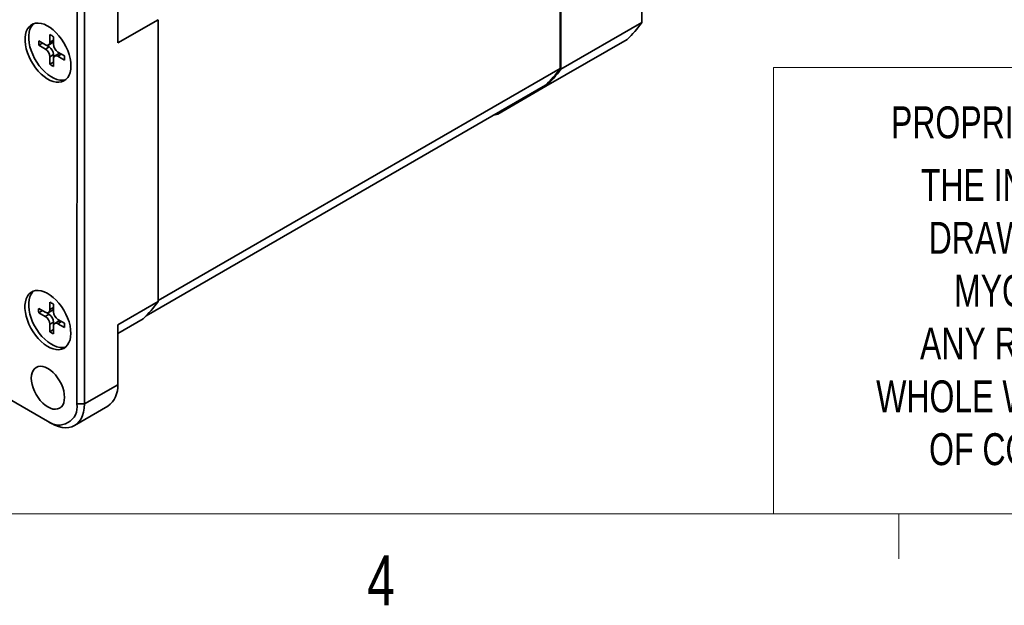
# Model space of a CAD drawing. Header units: millimetres. Extents: x 11 to 421, y 5 to 275.
# Tile 14 of 20: x 224 to 271, y 6 to 34. Entities that reach past the tile are written whole.
import ezdxf

# ---------------------------------------------------------------- set-up
doc = ezdxf.new("R2010")
doc.units = ezdxf.units.MM
doc.styles.add('SLDTEXTSTYLE0', font='TXT', dxfattribs={"width": 0.75})

# ---------------------------------------------------------------- blocks, each defined once
blk = doc.blocks.new('SW_NOTE_0_4')
at = {"color": 0, "linetype": 'Continuous', "lineweight": 0, "char_height": 1.524, "attachment_point": 2, "style": 'SLDTEXTSTYLE0'}
for s, insert in [('THE INFORMATION CONTAINED IN THIS', (18.359, 1.965)), ('DRAWING IS THE SOLE PROPERTY OF', (18.312, -0.559)), ('MYOSTAT MOTION CONTROL INC.', (17.867, -3.083)), ('ANY REPRODUCTION IN PART OR AS A', (18.11, -5.607)), ('WHOLE WITHOUT THE WRITTEN PERMISSION', (18.52, -8.131)), ('OF COOLMUSCLE INC. IS PROHIBITED.', (18.416, -10.655))]:
    blk.add_mtext(s, dxfattribs=dict(at, insert=insert))

msp = doc.modelspace()

# ---------------------------------------------------------------- linework, layer by layer
at = {"color": 7, "linetype": 'Continuous', "lineweight": 35}
for p, q in [((253.665, 46.904), (253.661, 33.433)), ((249.754, 31.23), (249.758, 44.678)), ((249.79, 31.198), (249.793, 44.669)), ((228.634, 35.311), (228.633, 32.453)), ((226.684, 15.207), (226.689, 34.392)), ((227.043, 34.392), (227.038, 15.207)), ((228.633, 32.453), (230.56, 33.566)), ((230.56, 33.566), (230.556, 20.095)), ((249.79, 31.198), (253.661, 33.433)), ((224.863, 32.344), (225.04, 32.446)), ((224.864, 32.549), (225.175, 32.368)), ((225.325, 32.354), (225.502, 32.456)), ((225.388, 32.491), (225.388, 32.851)), ((225.388, 32.491), (225.564, 32.593)), ((225.564, 32.749), (225.564, 32.389)), ((225.564, 32.593), (225.564, 32.749)), ((249.082, 30.382), (252.954, 32.617)), ((252.954, 32.617), (249.082, 30.382)), ((225.175, 32.164), (224.863, 32.344)), ((225.175, 32.164), (225.352, 32.266)), ((225.352, 32.266), (225.179, 32.366)), ((225.776, 32.021), (226.088, 31.841)), ((225.564, 31.899), (225.387, 31.797)), ((225.387, 31.437), (225.387, 31.797)), ((225.387, 31.437), (225.564, 31.539)), ((225.564, 31.539), (225.564, 31.899)), ((225.564, 31.695), (225.564, 31.335)), ((225.803, 31.934), (225.626, 31.832)), ((226.088, 31.637), (225.776, 31.817)), ((249.754, 31.23), (230.556, 20.147)), ((249.065, 30.433), (229.995, 19.424)), ((246.783, 29.056), (249.081, 30.383)), ((249.029, 30.413), (249.082, 30.382)), ((246.783, 29.056), (246.783, 29.116)), ((208.652, 23.99), (225.27, 14.391)), ((224.86, 19.772), (225.172, 19.592)), ((225.384, 19.714), (225.384, 20.074)), ((225.384, 19.714), (225.561, 19.816)), ((225.561, 19.972), (225.561, 19.612)), ((225.561, 19.816), (225.561, 19.972)), ((228.63, 18.983), (230.556, 20.095)), ((224.86, 19.568), (225.037, 19.67)), ((225.172, 19.387), (224.86, 19.568)), ((225.172, 19.387), (225.349, 19.49)), ((225.349, 19.49), (225.175, 19.59)), ((225.322, 19.577), (225.499, 19.679)), ((228.629, 18.575), (229.849, 19.279)), ((225.561, 19.122), (225.384, 19.02)), ((225.384, 18.66), (225.384, 19.02)), ((225.561, 18.762), (225.561, 19.122)), ((225.561, 18.918), (225.561, 18.558)), ((225.8, 19.157), (225.623, 19.055)), ((225.773, 19.244), (226.085, 19.064)), ((226.085, 18.86), (225.773, 19.04)), ((228.63, 18.983), (228.629, 16.125)), ((225.384, 18.66), (225.561, 18.762)), ((228.629, 16.125), (227.038, 15.207)), ((226.572, 14.177), (228.163, 15.096)), ((227.038, 15.207), (226.684, 15.207)), ((225.446, 14.289), (225.27, 14.391))]:
    msp.add_line(p, q, dxfattribs=at)
at = {"color": 8, "linetype": 'Continuous', "lineweight": 35}
for p, q in [((225.953, 31.919), (225.776, 31.817)), ((249.081, 30.383), (246.783, 29.056)), ((229.849, 19.279), (228.629, 18.575)), ((225.95, 19.142), (225.773, 19.04))]:
    msp.add_line(p, q, dxfattribs=at)
at = {"color": 7, "linetype": 'Continuous', "lineweight": 18}
for p, q in [((259.953, 31.278), (259.953, 9.959)), ((302.919, 31.278), (259.953, 31.278)), ((415.957, 9.959), (15.907, 9.959)), ((265.932, 9.959), (265.932, 7.805))]:
    msp.add_line(p, q, dxfattribs=at)
at = {"color": 7, "linetype": 'Continuous', "lineweight": 35, "flags": 128}
for points in [[(226.395, 31.358), (226.385, 31.195), (226.356, 31.046), (226.308, 30.914), (226.242, 30.801), (226.159, 30.71), (226.061, 30.641), (225.949, 30.596), (225.826, 30.577), (225.693, 30.582), (225.553, 30.613), (225.408, 30.668), (225.262, 30.747), (225.116, 30.848), (224.974, 30.97), (224.837, 31.109), (224.709, 31.265), (224.591, 31.433), (224.486, 31.611), (224.395, 31.797), (224.321, 31.985), (224.264, 32.174), (224.225, 32.359), (224.206, 32.538), (224.206, 32.707), (224.225, 32.863), (224.264, 33.004), (224.321, 33.126), (224.396, 33.229), (224.486, 33.309), (224.592, 33.366), (224.71, 33.398), (224.838, 33.405), (224.975, 33.387), (225.117, 33.344), (225.263, 33.277), (225.409, 33.186), (225.554, 33.075), (225.693, 32.944), (225.826, 32.796), (225.95, 32.634), (226.061, 32.46), (226.159, 32.278), (226.242, 32.091), (226.308, 31.902), (226.356, 31.714), (226.385, 31.532), (226.395, 31.358)], [(226.157, 30.708), (226.126, 30.698), (226.002, 30.679), (225.869, 30.684), (225.73, 30.715), (225.585, 30.77), (225.439, 30.849), (225.293, 30.95), (225.151, 31.072), (225.014, 31.211), (224.886, 31.367), (224.768, 31.535), (224.663, 31.713), (224.572, 31.899), (224.498, 32.087), (224.44, 32.276), (224.402, 32.461), (224.382, 32.64), (224.382, 32.809), (224.402, 32.965), (224.441, 33.106), (224.498, 33.229), (224.572, 33.331), (224.618, 33.375)], [(252.954, 32.617), (252.954, 32.617), (252.954, 32.617)], [(246.585, 29.003), (246.655, 29.021), (246.783, 29.056)], [(226.392, 18.581), (226.382, 18.418), (226.353, 18.269), (226.304, 18.137), (226.238, 18.024), (226.156, 17.933), (226.057, 17.864), (225.945, 17.82), (225.822, 17.8), (225.689, 17.805), (225.549, 17.836), (225.405, 17.891), (225.259, 17.97), (225.113, 18.071), (224.971, 18.193), (224.834, 18.333), (224.706, 18.488), (224.588, 18.656), (224.482, 18.835), (224.392, 19.02), (224.317, 19.208), (224.26, 19.397), (224.221, 19.582), (224.202, 19.761), (224.202, 19.93), (224.222, 20.086), (224.26, 20.227), (224.318, 20.35), (224.392, 20.452), (224.483, 20.532), (224.588, 20.589), (224.706, 20.621), (224.835, 20.628), (224.971, 20.61), (225.114, 20.567), (225.259, 20.5), (225.406, 20.41), (225.55, 20.298), (225.69, 20.167), (225.823, 20.019), (225.946, 19.857), (226.058, 19.683), (226.156, 19.501), (226.239, 19.314), (226.305, 19.125), (226.353, 18.938), (226.382, 18.755), (226.392, 18.581)], [(226.154, 17.931), (226.122, 17.922), (225.999, 17.902), (225.866, 17.907), (225.726, 17.938), (225.582, 17.993), (225.435, 18.072), (225.29, 18.173), (225.147, 18.295), (225.011, 18.435), (224.882, 18.59), (224.764, 18.758), (224.659, 18.937), (224.569, 19.122), (224.494, 19.31), (224.437, 19.499), (224.398, 19.684), (224.379, 19.863), (224.379, 20.032), (224.398, 20.188), (224.437, 20.329), (224.494, 20.452), (224.569, 20.554), (224.614, 20.599)], [(229.849, 19.279), (229.849, 19.279), (229.849, 19.279)], [(226.09, 15.521), (226.08, 15.671), (226.051, 15.828), (226.004, 15.988), (225.938, 16.149), (225.857, 16.305), (225.762, 16.454), (225.656, 16.591), (225.541, 16.712), (225.419, 16.816), (225.295, 16.899), (225.171, 16.96), (225.049, 16.996), (224.934, 17.008), (224.827, 16.994), (224.732, 16.955), (224.651, 16.893), (224.586, 16.807), (224.538, 16.702), (224.509, 16.578), (224.499, 16.44), (224.509, 16.291), (224.538, 16.134), (224.586, 15.973), (224.651, 15.813), (224.732, 15.656), (224.827, 15.508), (224.933, 15.371), (225.049, 15.249), (225.17, 15.146), (225.294, 15.062), (225.419, 15.002), (225.54, 14.965), (225.656, 14.954), (225.762, 14.968), (225.857, 15.007), (225.938, 15.069), (226.003, 15.154), (226.051, 15.26), (226.08, 15.383), (226.09, 15.521)], [(227.038, 15.207), (227.028, 15.007), (226.998, 14.821), (226.948, 14.652), (226.88, 14.501), (226.794, 14.37), (226.69, 14.262), (226.571, 14.177), (226.438, 14.117), (226.293, 14.081), (226.137, 14.072), (225.972, 14.088), (225.8, 14.13), (225.624, 14.198), (225.446, 14.289)]]:
    msp.add_lwpolyline(points, dxfattribs=at)
at = {"color": 7, "linetype": 'Continuous', "lineweight": 35}
for centre, radius, start, end in [((248.746, 36.979), 6.061, 313.9704, 324.1925), ((225.68, 32.446), 0.823, 172.8573, 187.1111), ((225.258, 32.47), 0.131, 230.7651, 9.1824), ((225.068, 32.093), 0.823, 52.8634, 67.1104), ((225.414, 32.578), 0.151, 305.684, 5.6038), ((224.927, 31.776), 0.461, 2.5949, 57.384), ((225.104, 31.878), 0.461, 2.5949, 57.384), ((226.025, 32.41), 0.461, 182.5949, 237.384), ((225.694, 31.716), 0.131, 50.7651, 189.1824), ((225.866, 31.8), 0.148, 53.6871, 114.978), ((225.272, 31.739), 0.823, 352.8573, 7.1111), ((225.884, 32.093), 0.823, 232.8634, 247.1104), ((244.858, 34.772), 6.044, 314.1122, 324.1147), ((244.874, 34.744), 6.061, 313.9704, 324.1925), ((249.082, 30.382), 0.000231, 232.3128, 307.646), ((246.783, 29.056), 0.000231, 292.2931, 7.6581), ((225.676, 19.669), 0.823, 172.8573, 187.1111), ((225.064, 19.316), 0.823, 52.8634, 67.1104), ((225.411, 19.801), 0.151, 305.684, 5.6038), ((225.641, 23.641), 6.061, 313.9704, 324.1925), ((225.255, 19.693), 0.131, 230.7651, 9.1824), ((224.923, 18.999), 0.461, 2.5949, 57.384), ((225.1, 19.101), 0.461, 2.5949, 57.384), ((226.021, 19.633), 0.461, 182.5949, 237.384), ((225.69, 18.939), 0.131, 50.7651, 189.1824), ((225.862, 19.023), 0.148, 53.6871, 114.978), ((225.269, 18.962), 0.823, 352.8573, 7.1111), ((225.881, 19.316), 0.823, 232.8634, 247.1104), ((227.469, 16.03), 1.163, 306.5822, 4.7055), ((225.819, 15.072), 0.875, 231.1153, 8.8323)]:
    msp.add_arc(centre, radius, start, end, dxfattribs=at)

# ---------------------------------------------------------------- block references
at = {"color": 7, "linetype": 'Continuous', "lineweight": 0}
msp.add_blockref('SW_NOTE_0_4', (263.354, 24.464), dxfattribs=at)

# ---------------------------------------------------------------- texts
at = {"color": 7, "linetype": 'Continuous', "lineweight": 0, "attachment_point": 1, "style": 'SLDTEXTSTYLE0'}
for s, insert, char_height in [('PROPRIETARY AND CONFIDENTIAL', (265.554, 29.424), 1.524), ('4', (240.541, 7.969), 2.381)]:
    msp.add_mtext(s, dxfattribs=dict(at, insert=insert, char_height=char_height))

doc.saveas('drawing.dxf')
